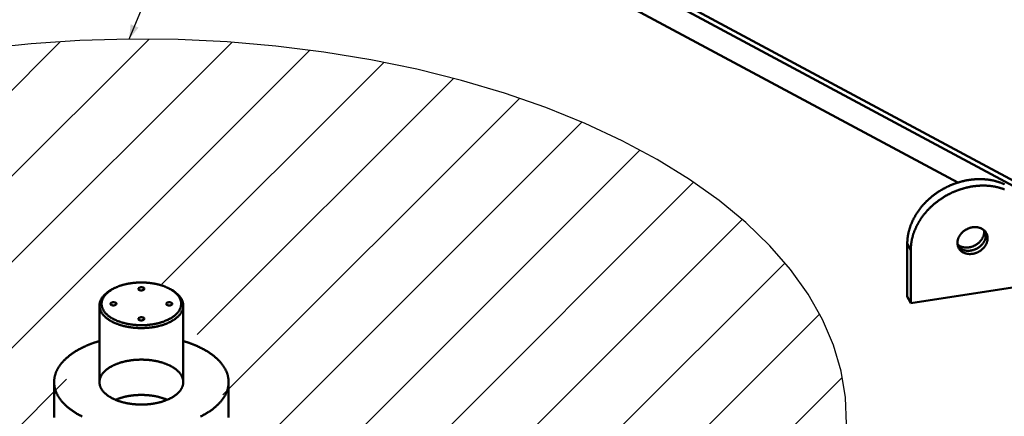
# Model space of a CAD drawing. Header units: millimetres. Extents: x 0 to 841, y 0 to 594.
# Tile 4 of 6: x 310 to 516, y 312 to 395. Entities that reach past the tile are written whole.
import ezdxf

# ---------------------------------------------------------------- set-up
doc = ezdxf.new("R2010")
doc.units = ezdxf.units.MM
for name, color, linetype, lineweight in [('ACH', 7, 'CONTINUOUS', 13), ('COTA', 7, 'CONTINUOUS', 25), ('FINA', 7, 'CONTINUOUS', 25), ('VIS', 7, 'CONTINUOUS', 50)]:
    doc.layers.add(name, color=color, linetype=linetype, lineweight=lineweight)

msp = doc.modelspace()

# ---------------------------------------------------------------- hatches: boundary and pattern name
at = {"layer": 'ACH'}
h = msp.add_hatch(dxfattribs=at)
h.set_pattern_fill('ANSI31', scale=4)
h.paths.add_polyline_path([(439.66, 255.97), (446.67, 260.01), (453.14, 264.3), (459.04, 268.82), (464.33, 273.55), (469, 278.47), (473.02, 283.55), (476.36, 288.77), (479.02, 294.1), (480.99, 299.52), (482.24, 305), (482.78, 310.51), (482.6, 316.03), (481.7, 321.53), (480.09, 326.98), (477.78, 332.36), (474.77, 337.64), (471.09, 342.79), (466.74, 347.79), (461.76, 352.62), (456.16, 357.25), (449.97, 361.66), (443.23, 365.83), (435.96, 369.73), (428.2, 373.35), (419.99, 376.67), (411.36, 379.68), (402.37, 382.35), (393.05, 384.69), (383.46, 386.67), (373.62, 388.28), (363.61, 389.52), (353.45, 390.38), (343.21, 390.87), (332.93, 390.96), (322.66, 390.67), (312.46, 390), (302.36, 388.95), (292.43, 387.52), (282.71, 385.72), (273.25, 383.56), (264.09, 381.06), (255.28, 378.22), (246.85, 375.05), (238.86, 371.58), (231.34, 367.81), (224.33, 363.77), (217.86, 359.48), (211.96, 354.96), (206.67, 350.23), (202, 345.31), (197.98, 340.23), (194.64, 335.01), (191.98, 329.68), (190.01, 324.26), (188.76, 318.78), (188.22, 313.27), (188.4, 307.75), (189.3, 302.25), (190.91, 296.8), (193.22, 291.42), (196.23, 286.14), (199.91, 280.99), (204.26, 275.99), (209.24, 271.16), (214.84, 266.53), (221.03, 262.12), (227.77, 257.95), (235.04, 254.05), (242.8, 250.43), (251.01, 247.11), (259.64, 244.1), (268.63, 241.43), (277.95, 239.09), (287.54, 237.11), (297.38, 235.5), (307.39, 234.26), (317.55, 233.4), (327.79, 232.91), (338.07, 232.82), (348.34, 233.11), (358.54, 233.78), (368.64, 234.83), (378.57, 236.26), (388.29, 238.06), (397.75, 240.22), (406.91, 242.72), (415.72, 245.56), (424.15, 248.73), (432.14, 252.2)])
h.paths.add_polyline_path([(335.82, 301.95), (334.53, 301.96), (333.24, 302.02), (331.97, 302.13), (330.71, 302.28), (329.47, 302.49), (328.26, 302.74), (327.09, 303.03), (325.96, 303.37), (324.88, 303.74), (323.84, 304.16), (322.87, 304.62), (321.95, 305.11), (321.11, 305.63), (320.33, 306.19), (319.62, 306.77), (319, 307.38), (318.45, 308), (317.99, 308.65), (317.61, 309.32), (317.32, 309.99), (317.12, 310.68), (317, 311.37), (316.98, 312.06), (317.05, 312.76), (317.21, 313.45), (317.45, 314.13), (327.05, 336.86), (327.33, 337.33), (327.7, 337.77), (328.16, 338.2), (328.7, 338.6), (329.31, 338.96), (329.99, 339.29), (330.73, 339.58), (331.53, 339.83), (332.36, 340.03), (333.24, 340.18), (334.13, 340.28), (335.04, 340.33), (335.96, 340.33), (336.87, 340.28), (337.76, 340.18), (338.64, 340.03), (339.47, 339.83), (340.27, 339.58), (341.01, 339.29), (341.69, 338.96), (342.3, 338.6), (342.84, 338.2), (343.3, 337.77), (343.67, 337.33), (343.95, 336.86), (353.68, 313.79), (353.88, 313.1), (354, 312.41), (354.02, 311.72), (353.95, 311.02), (353.79, 310.33), (353.55, 309.65), (353.21, 308.98), (352.79, 308.33), (352.29, 307.69), (351.7, 307.07), (351.03, 306.47), (350.29, 305.91), (349.48, 305.37), (348.6, 304.86), (347.65, 304.39), (346.65, 303.95), (345.59, 303.55), (344.48, 303.19), (343.33, 302.88), (342.14, 302.61), (340.92, 302.38), (339.67, 302.2), (338.4, 302.07), (337.11, 301.98)], flags=16)

# ---------------------------------------------------------------- linework, layer by layer
at = {"layer": 'COTA'}
msp.add_line((332.93, 390.96), (364.93, 467.17), dxfattribs=at)
msp.add_solid([(332.93, 390.96), (334.92, 393.38), (333.26, 394.08)], dxfattribs=at)
at = {"layer": 'FINA'}
msp.add_lwpolyline([(482.78, 310.51), (482.6, 316.03), (481.7, 321.53), (480.09, 326.98), (477.78, 332.36), (474.77, 337.64), (471.09, 342.79), (466.74, 347.79), (461.76, 352.62), (456.16, 357.25), (449.97, 361.66), (443.23, 365.83), (435.96, 369.73), (428.2, 373.35), (419.99, 376.67), (411.36, 379.68), (402.37, 382.35), (393.05, 384.69), (383.46, 386.67), (373.62, 388.28), (363.61, 389.52), (353.45, 390.38), (343.21, 390.87), (332.93, 390.96), (322.66, 390.67), (312.46, 390), (302.36, 388.95)], dxfattribs=at)
at = {"layer": 'VIS'}
for points in [[(335.5, 459.17), (599.5, 317.43)], [(334.47, 458.61), (598.47, 316.87)], [(389.94, 423.29), (506.01, 360.98)], [(515.81, 360.61), (515.71, 360.66), (515.6, 360.71), (515.49, 360.76), (515.37, 360.81), (515.26, 360.85), (515.15, 360.9), (515.04, 360.94), (514.93, 360.98), (514.81, 361.02), (514.7, 361.06), (514.58, 361.1), (514.47, 361.13), (514.36, 361.17), (514.24, 361.2), (514.12, 361.24), (514.01, 361.27), (513.89, 361.3), (513.78, 361.33), (513.66, 361.36), (513.54, 361.39), (513.42, 361.41), (513.31, 361.44), (513.19, 361.46), (513.07, 361.48), (512.95, 361.51), (512.83, 361.53), (512.72, 361.55), (512.6, 361.56), (512.48, 361.58), (512.36, 361.6), (512.24, 361.61), (512.12, 361.63), (512, 361.64), (511.88, 361.65), (511.76, 361.66), (511.64, 361.67), (511.52, 361.68), (511.4, 361.69), (511.28, 361.69), (511.16, 361.7), (511.04, 361.7), (510.92, 361.71), (510.8, 361.71), (510.68, 361.71), (510.56, 361.71), (510.44, 361.71), (510.32, 361.71), (510.2, 361.7), (510.08, 361.7), (509.96, 361.69), (509.84, 361.69), (509.72, 361.68), (509.6, 361.67), (509.48, 361.66), (509.36, 361.65), (509.24, 361.64), (509.12, 361.63), (509, 361.62), (508.88, 361.6), (508.76, 361.59), (508.64, 361.57), (508.52, 361.56), (508.41, 361.54), (508.29, 361.52), (508.17, 361.5), (508.05, 361.48), (507.93, 361.46), (507.81, 361.44), (507.7, 361.41), (507.58, 361.39), (507.46, 361.37), (507.34, 361.34), (507.23, 361.31), (507.11, 361.28), (506.99, 361.26), (506.88, 361.23), (506.76, 361.2), (506.64, 361.16), (506.53, 361.13), (506.41, 361.1), (506.3, 361.07), (506.18, 361.03), (506.07, 361), (505.95, 360.96), (505.84, 360.92), (505.72, 360.88), (505.61, 360.84), (505.5, 360.8), (505.38, 360.76), (505.27, 360.72), (505.16, 360.68), (505.05, 360.64), (504.93, 360.59), (504.82, 360.55), (504.71, 360.5), (504.6, 360.46), (504.49, 360.41), (504.38, 360.36), (504.27, 360.31), (504.16, 360.26), (504.05, 360.21), (503.94, 360.16), (503.83, 360.11), (503.73, 360.06), (503.62, 360), (503.51, 359.95), (503.4, 359.89), (503.3, 359.84), (503.19, 359.78), (503.09, 359.72), (502.98, 359.66), (502.88, 359.61), (502.77, 359.55), (502.67, 359.49), (502.56, 359.42), (502.46, 359.36), (502.36, 359.3), (502.26, 359.24), (502.16, 359.17), (502.05, 359.11), (501.95, 359.04), (501.85, 358.97), (501.75, 358.91), (501.65, 358.84), (501.56, 358.77), (501.46, 358.7), (501.36, 358.63), (501.26, 358.56), (501.17, 358.49), (501.07, 358.42), (500.97, 358.34), (500.88, 358.27), (500.79, 358.2), (500.69, 358.12), (500.6, 358.04), (500.51, 357.97), (500.41, 357.89), (500.32, 357.81), (500.23, 357.73), (500.14, 357.66), (500.05, 357.58), (499.96, 357.49), (499.87, 357.41), (499.78, 357.33), (499.7, 357.25), (499.61, 357.17), (499.52, 357.08), (499.44, 357), (499.35, 356.91), (499.27, 356.83), (499.19, 356.74), (499.1, 356.65), (499.02, 356.56), (498.94, 356.48), (498.86, 356.39), (498.78, 356.3), (498.7, 356.21), (498.62, 356.12), (498.55, 356.02), (498.47, 355.93), (498.39, 355.84), (498.32, 355.74), (498.24, 355.65), (498.17, 355.56), (498.09, 355.46), (498.02, 355.36), (497.95, 355.27), (497.88, 355.17), (497.81, 355.07), (497.74, 354.97), (497.67, 354.88), (497.61, 354.78), (497.54, 354.68), (497.47, 354.58), (497.41, 354.47), (497.34, 354.37), (497.28, 354.27), (497.22, 354.17), (497.16, 354.06), (497.1, 353.96), (497.04, 353.85), (496.98, 353.75), (496.92, 353.64), (496.87, 353.54), (496.81, 353.43), (496.76, 353.32), (496.7, 353.22), (496.65, 353.11), (496.6, 353), (496.55, 352.89), (496.5, 352.78), (496.45, 352.67), (496.4, 352.56), (496.36, 352.45), (496.31, 352.34), (496.27, 352.23), (496.22, 352.12), (496.18, 352), (496.14, 351.89), (496.1, 351.78), (496.06, 351.66), (496.02, 351.55), (495.99, 351.43), (495.95, 351.32), (495.92, 351.2), (495.89, 351.09), (495.85, 350.97), (495.82, 350.85), (495.79, 350.74), (495.77, 350.62), (495.74, 350.5), (495.72, 350.39), (495.69, 350.27), (495.67, 350.15), (495.65, 350.03), (495.63, 349.91), (495.61, 349.8), (495.59, 349.68), (495.57, 349.56), (495.56, 349.44), (495.55, 349.32), (495.53, 349.2), (495.52, 349.08), (495.51, 348.96), (495.51, 348.84), (495.5, 348.72), (495.49, 348.6), (495.49, 348.48), (495.49, 348.36), (495.49, 348.24)], [(515.76, 359.58), (515.65, 359.62), (515.53, 359.66), (515.42, 359.7), (515.31, 359.74), (515.19, 359.78), (515.08, 359.81), (514.96, 359.85), (514.85, 359.88), (514.73, 359.91), (514.61, 359.94), (514.5, 359.97), (514.38, 360), (514.26, 360.03), (514.15, 360.06), (514.03, 360.08), (513.91, 360.11), (513.79, 360.13), (513.67, 360.15), (513.56, 360.17), (513.44, 360.19), (513.32, 360.21), (513.2, 360.23), (513.08, 360.24), (512.96, 360.26), (512.84, 360.27), (512.72, 360.28), (512.6, 360.29), (512.48, 360.31), (512.36, 360.32), (512.24, 360.32), (512.12, 360.33), (512, 360.34), (511.88, 360.34), (511.76, 360.35), (511.64, 360.35), (511.52, 360.35), (511.4, 360.35), (511.28, 360.35), (511.16, 360.35), (511.04, 360.35), (510.92, 360.35), (510.8, 360.34), (510.68, 360.34), (510.56, 360.33), (510.44, 360.33), (510.32, 360.32), (510.2, 360.31), (510.08, 360.3), (509.96, 360.29), (509.84, 360.28), (509.72, 360.26), (509.6, 360.25), (509.48, 360.23), (509.36, 360.22), (509.25, 360.2), (509.13, 360.18), (509.01, 360.17), (508.89, 360.15), (508.77, 360.13), (508.65, 360.1), (508.53, 360.08), (508.42, 360.06), (508.3, 360.03), (508.18, 360.01), (508.06, 359.98), (507.95, 359.96), (507.83, 359.93), (507.71, 359.9), (507.6, 359.87), (507.48, 359.84), (507.36, 359.81), (507.25, 359.78), (507.13, 359.74), (507.02, 359.71), (506.9, 359.68), (506.79, 359.64), (506.67, 359.6), (506.56, 359.57), (506.44, 359.53), (506.33, 359.49), (506.22, 359.45), (506.1, 359.41), (505.99, 359.37), (505.88, 359.33), (505.77, 359.28), (505.65, 359.24), (505.54, 359.19), (505.43, 359.15), (505.32, 359.1), (505.21, 359.05), (505.1, 359.01), (504.99, 358.96), (504.88, 358.91), (504.77, 358.86), (504.66, 358.81), (504.55, 358.75), (504.45, 358.7), (504.34, 358.65), (504.23, 358.59), (504.13, 358.54), (504.02, 358.48), (503.91, 358.43), (503.81, 358.37), (503.7, 358.31), (503.6, 358.25), (503.49, 358.19), (503.39, 358.13), (503.29, 358.07), (503.18, 358.01), (503.08, 357.94), (502.98, 357.88), (502.88, 357.82), (502.78, 357.75), (502.67, 357.69), (502.57, 357.62), (502.48, 357.55), (502.38, 357.48), (502.28, 357.42), (502.18, 357.35), (502.08, 357.28), (501.98, 357.2), (501.89, 357.13), (501.79, 357.06), (501.7, 356.99), (501.6, 356.91), (501.51, 356.84), (501.41, 356.77), (501.32, 356.69), (501.23, 356.61), (501.13, 356.54), (501.04, 356.46), (500.95, 356.38), (500.86, 356.3), (500.77, 356.22), (500.68, 356.14), (500.59, 356.06), (500.51, 355.98), (500.42, 355.89), (500.33, 355.81), (500.25, 355.73), (500.16, 355.64), (500.08, 355.56), (499.99, 355.47), (499.91, 355.38), (499.83, 355.3), (499.74, 355.21), (499.66, 355.12), (499.58, 355.03), (499.5, 354.94), (499.42, 354.85), (499.34, 354.76), (499.27, 354.67), (499.19, 354.58), (499.11, 354.48), (499.04, 354.39), (498.96, 354.3), (498.89, 354.2), (498.82, 354.11), (498.74, 354.01), (498.67, 353.91), (498.6, 353.82), (498.53, 353.72), (498.46, 353.62), (498.39, 353.52), (498.33, 353.42), (498.26, 353.32), (498.19, 353.22), (498.13, 353.12), (498.07, 353.02), (498, 352.91), (497.94, 352.81), (497.88, 352.71), (497.82, 352.6), (497.76, 352.5), (497.7, 352.39), (497.64, 352.29), (497.59, 352.18), (497.53, 352.08), (497.48, 351.97), (497.42, 351.86), (497.37, 351.75), (497.32, 351.65), (497.27, 351.54), (497.22, 351.43), (497.17, 351.32), (497.12, 351.21), (497.08, 351.1), (497.03, 350.98), (496.99, 350.87), (496.94, 350.76), (496.9, 350.65), (496.86, 350.53), (496.82, 350.42), (496.78, 350.31), (496.74, 350.19), (496.71, 350.08), (496.67, 349.96), (496.64, 349.85), (496.61, 349.73), (496.58, 349.62), (496.55, 349.5), (496.52, 349.38), (496.49, 349.27), (496.46, 349.15), (496.44, 349.03), (496.41, 348.91), (496.39, 348.8), (496.37, 348.68), (496.35, 348.56), (496.33, 348.44), (496.31, 348.32), (496.3, 348.2), (496.28, 348.08), (496.27, 347.96), (496.26, 347.84), (496.24, 347.72), (496.24, 347.6), (496.23, 347.48), (496.22, 347.36), (496.22, 347.24), (496.21, 347.12), (496.21, 347), (496.21, 346.88)], [(506.21, 347.32), (506.16, 347.43), (506.11, 347.54), (506.07, 347.65), (506.04, 347.77), (506.01, 347.88), (505.99, 348), (505.97, 348.12), (505.96, 348.24), (505.96, 348.36), (505.96, 348.48), (505.97, 348.6), (505.98, 348.72), (506, 348.84), (506.02, 348.95), (506.05, 349.07), (506.09, 349.19), (506.12, 349.3), (506.17, 349.41), (506.22, 349.52), (506.27, 349.63), (506.32, 349.73), (506.38, 349.84), (506.45, 349.94), (506.52, 350.04), (506.59, 350.14), (506.66, 350.23), (506.74, 350.32), (506.82, 350.41), (506.9, 350.5), (506.99, 350.58), (507.07, 350.66), (507.16, 350.74), (507.26, 350.82), (507.35, 350.89), (507.45, 350.96), (507.55, 351.03), (507.65, 351.09), (507.76, 351.15), (507.86, 351.21), (507.97, 351.27), (508.08, 351.32), (508.19, 351.37), (508.3, 351.41), (508.41, 351.45), (508.52, 351.49), (508.64, 351.53), (508.75, 351.56), (508.87, 351.59), (508.99, 351.61), (509.11, 351.63), (509.22, 351.65), (509.34, 351.66), (509.46, 351.67), (509.58, 351.67), (509.7, 351.67), (509.82, 351.67), (509.94, 351.66), (510.06, 351.65), (510.18, 351.63), (510.3, 351.61), (510.42, 351.58), (510.53, 351.55), (510.65, 351.52), (510.76, 351.48), (510.87, 351.43), (510.98, 351.38), (511.09, 351.32), (511.19, 351.26), (511.29, 351.2), (511.39, 351.13), (511.48, 351.05), (511.57, 350.97), (511.66, 350.89), (511.74, 350.8), (511.81, 350.71), (511.88, 350.61), (511.95, 350.51), (512.01, 350.4)], [(505.98, 348.06), (506.07, 347.99), (506.16, 347.91), (506.26, 347.85), (506.37, 347.78), (506.47, 347.72), (506.58, 347.67), (506.69, 347.62), (506.8, 347.58), (506.92, 347.54), (507.03, 347.51), (507.15, 347.48), (507.27, 347.46), (507.39, 347.44), (507.51, 347.42), (507.63, 347.41), (507.75, 347.41), (507.87, 347.41), (507.99, 347.41), (508.11, 347.42), (508.23, 347.43), (508.35, 347.44), (508.47, 347.46), (508.59, 347.49), (508.71, 347.51), (508.82, 347.54), (508.94, 347.58), (509.05, 347.61), (509.17, 347.65), (509.28, 347.7), (509.39, 347.75), (509.5, 347.8), (509.61, 347.85), (509.71, 347.91), (509.82, 347.97), (509.92, 348.03), (510.02, 348.1), (510.12, 348.17), (510.22, 348.24), (510.31, 348.32), (510.4, 348.39), (510.49, 348.47), (510.58, 348.56), (510.66, 348.65), (510.74, 348.73), (510.82, 348.83), (510.9, 348.92), (510.97, 349.02), (511.04, 349.12), (511.1, 349.22), (511.16, 349.32), (511.22, 349.43), (511.27, 349.54), (511.32, 349.65), (511.37, 349.76), (511.41, 349.87), (511.44, 349.99), (511.47, 350.1), (511.5, 350.22), (511.52, 350.34), (511.53, 350.46), (511.54, 350.58), (511.54, 350.7)], [(506.06, 347.68), (506.14, 347.58), (506.22, 347.49), (506.31, 347.41), (506.4, 347.33), (506.5, 347.26), (506.6, 347.19), (506.7, 347.12), (506.8, 347.06), (506.91, 347.01), (507.02, 346.96), (507.14, 346.91), (507.25, 346.87), (507.37, 346.84), (507.48, 346.81), (507.6, 346.78), (507.72, 346.76), (507.84, 346.75), (507.96, 346.74), (508.08, 346.73), (508.21, 346.73), (508.33, 346.73), (508.45, 346.74), (508.57, 346.75), (508.69, 346.76), (508.81, 346.78), (508.93, 346.8), (509.05, 346.83), (509.16, 346.86), (509.28, 346.89), (509.4, 346.93), (509.51, 346.97), (509.62, 347.01), (509.73, 347.06), (509.84, 347.11), (509.95, 347.16), (510.06, 347.22), (510.16, 347.28), (510.27, 347.35), (510.37, 347.41), (510.47, 347.48), (510.57, 347.55), (510.66, 347.63), (510.75, 347.71), (510.84, 347.79), (510.93, 347.87), (511.01, 347.96), (511.1, 348.05), (511.18, 348.14), (511.25, 348.24), (511.32, 348.33), (511.39, 348.43), (511.46, 348.53), (511.52, 348.64), (511.58, 348.75), (511.63, 348.85), (511.68, 348.96), (511.73, 349.08), (511.77, 349.19), (511.8, 349.31), (511.83, 349.42), (511.86, 349.54), (511.88, 349.66), (511.89, 349.78), (511.9, 349.9), (511.91, 350.02)], [(511.54, 350.7), (511.54, 350.75), (511.54, 350.81), (511.54, 350.86), (511.54, 350.91), (511.53, 350.96), (511.52, 351.02)], [(511.91, 350.02), (511.9, 350.14), (511.89, 350.26), (511.88, 350.38), (511.86, 350.5), (511.83, 350.61), (511.8, 350.73)], [(512.01, 350.4), (512.06, 350.29), (512.11, 350.18), (512.15, 350.07), (512.19, 349.95), (512.22, 349.83), (512.24, 349.71), (512.25, 349.59), (512.26, 349.47), (512.27, 349.35)], [(496.21, 346.88), (495.49, 348.24)], [(495.49, 348.24), (495.49, 337.17)], [(512.27, 349.35), (512.26, 349.22), (512.25, 349.1), (512.24, 348.98), (512.22, 348.86), (512.19, 348.74), (512.16, 348.63), (512.13, 348.51), (512.09, 348.4), (512.04, 348.28), (511.99, 348.17), (511.94, 348.06), (511.88, 347.96), (511.82, 347.85), (511.75, 347.75), (511.68, 347.65), (511.61, 347.55), (511.53, 347.46), (511.45, 347.37), (511.37, 347.28), (511.29, 347.19), (511.2, 347.11), (511.11, 347.03), (511.02, 346.95), (510.92, 346.87), (510.82, 346.8), (510.72, 346.73), (510.62, 346.66), (510.52, 346.6), (510.41, 346.54), (510.3, 346.48), (510.2, 346.43), (510.08, 346.38), (509.97, 346.33), (509.86, 346.29), (509.74, 346.25), (509.63, 346.21), (509.51, 346.18), (509.39, 346.15), (509.28, 346.12), (509.16, 346.1), (509.04, 346.08), (508.92, 346.07), (508.79, 346.06), (508.67, 346.05), (508.55, 346.05), (508.43, 346.05), (508.31, 346.06), (508.19, 346.07), (508.07, 346.09), (507.95, 346.11), (507.83, 346.14), (507.71, 346.17), (507.6, 346.2), (507.48, 346.24), (507.37, 346.29), (507.26, 346.34), (507.15, 346.39), (507.04, 346.45), (506.94, 346.52), (506.84, 346.59), (506.75, 346.67), (506.66, 346.75), (506.57, 346.83), (506.49, 346.92), (506.41, 347.01), (506.34, 347.11), (506.27, 347.22), (506.21, 347.32)], [(496.21, 346.88), (496.21, 335.81)], [(341.91, 338.48), (341.81, 338.54), (341.71, 338.61), (341.6, 338.67), (341.5, 338.73), (341.39, 338.78), (341.29, 338.84), (341.18, 338.9), (341.07, 338.95), (340.96, 339), (340.85, 339.05), (340.74, 339.1), (340.63, 339.15), (340.52, 339.19), (340.41, 339.24), (340.29, 339.28), (340.18, 339.32), (340.07, 339.37), (339.95, 339.41), (339.84, 339.44), (339.72, 339.48), (339.61, 339.52), (339.49, 339.55), (339.38, 339.58), (339.26, 339.62), (339.14, 339.65), (339.03, 339.68), (338.91, 339.71), (338.79, 339.73), (338.67, 339.76), (338.56, 339.79), (338.44, 339.81), (338.32, 339.83), (338.2, 339.86), (338.08, 339.88), (337.96, 339.9), (337.84, 339.92), (337.73, 339.94), (337.61, 339.95), (337.49, 339.97), (337.37, 339.99), (337.25, 340), (337.13, 340.01), (337.01, 340.03), (336.89, 340.04), (336.77, 340.05), (336.65, 340.06), (336.53, 340.07), (336.4, 340.07), (336.28, 340.08), (336.16, 340.09), (336.04, 340.09), (335.92, 340.09), (335.8, 340.1), (335.68, 340.1), (335.56, 340.1), (335.44, 340.1), (335.32, 340.1), (335.2, 340.1), (335.08, 340.09), (334.96, 340.09), (334.84, 340.09), (334.72, 340.08), (334.6, 340.07), (334.47, 340.07), (334.35, 340.06), (334.23, 340.05), (334.11, 340.04), (333.99, 340.03), (333.87, 340.01), (333.75, 340), (333.63, 339.99), (333.51, 339.97), (333.39, 339.95), (333.27, 339.94), (333.16, 339.92), (333.04, 339.9), (332.92, 339.88), (332.8, 339.86), (332.68, 339.83), (332.56, 339.81), (332.44, 339.79), (332.33, 339.76), (332.21, 339.73), (332.09, 339.71), (331.97, 339.68), (331.86, 339.65), (331.74, 339.62), (331.62, 339.58), (331.51, 339.55), (331.39, 339.52), (331.28, 339.48), (331.16, 339.44), (331.05, 339.41), (330.93, 339.37), (330.82, 339.32), (330.71, 339.28), (330.59, 339.24), (330.48, 339.19), (330.37, 339.15), (330.26, 339.1), (330.15, 339.05), (330.04, 339), (329.93, 338.95), (329.82, 338.9), (329.71, 338.84), (329.61, 338.78), (329.5, 338.73), (329.4, 338.67), (329.29, 338.61), (329.19, 338.54), (329.09, 338.48)], [(496.21, 335.81), (522.01, 339.77)], [(328.75, 338.26), (328.65, 338.19), (328.55, 338.12), (328.45, 338.05), (328.35, 337.98), (328.26, 337.9), (328.16, 337.83), (328.07, 337.75), (327.98, 337.67), (327.89, 337.59), (327.81, 337.5), (327.72, 337.42), (327.64, 337.33), (327.56, 337.24), (327.48, 337.15), (327.41, 337.05), (327.33, 336.95), (327.26, 336.86), (327.2, 336.75), (327.14, 336.65), (327.08, 336.54), (327.02, 336.44), (326.97, 336.33), (326.93, 336.21), (326.89, 336.1), (326.85, 335.98), (326.82, 335.87), (326.8, 335.75), (326.78, 335.63), (326.76, 335.51), (326.75, 335.39), (326.75, 335.27)], [(329.09, 338.48), (328.99, 338.41), (328.89, 338.34), (328.79, 338.27), (328.69, 338.2), (328.6, 338.12), (328.51, 338.05), (328.41, 337.97), (328.32, 337.89), (328.24, 337.81), (328.15, 337.72), (328.07, 337.63), (327.99, 337.55), (327.91, 337.45), (327.83, 337.36), (327.76, 337.26), (327.69, 337.16), (327.62, 337.06), (327.56, 336.96), (327.5, 336.85), (327.45, 336.75), (327.4, 336.64), (327.35, 336.53), (327.31, 336.41), (327.28, 336.3), (327.25, 336.18), (327.22, 336.06), (327.21, 335.94), (327.19, 335.82), (327.19, 335.7), (327.19, 335.58), (327.19, 335.46), (327.21, 335.34), (327.22, 335.22), (327.25, 335.1), (327.28, 334.99), (327.31, 334.87), (327.35, 334.76), (327.4, 334.64), (327.44, 334.53), (327.5, 334.43), (327.56, 334.32), (327.62, 334.22), (327.68, 334.12), (327.75, 334.02), (327.83, 333.92), (327.9, 333.83), (327.98, 333.73), (328.06, 333.64), (328.14, 333.56), (328.23, 333.47), (328.32, 333.39), (328.41, 333.31), (328.5, 333.23), (328.59, 333.15), (328.69, 333.08), (328.78, 333.01), (328.88, 332.94), (328.98, 332.87), (329.08, 332.8), (329.18, 332.74), (329.29, 332.67), (329.39, 332.61), (329.49, 332.55), (329.6, 332.49), (329.71, 332.44), (329.81, 332.38), (329.92, 332.33), (330.03, 332.28), (330.14, 332.23), (330.25, 332.18), (330.36, 332.13), (330.47, 332.08), (330.58, 332.04), (330.7, 331.99), (330.81, 331.95), (330.92, 331.91), (331.04, 331.87), (331.15, 331.83), (331.27, 331.8), (331.38, 331.76), (331.5, 331.72), (331.61, 331.69), (331.73, 331.66), (331.85, 331.63), (331.96, 331.6), (332.08, 331.57), (332.2, 331.54), (332.31, 331.51), (332.43, 331.49), (332.55, 331.46), (332.67, 331.44), (332.79, 331.42), (332.91, 331.4), (333.03, 331.38), (333.14, 331.36), (333.26, 331.34), (333.38, 331.32), (333.5, 331.3), (333.62, 331.29), (333.74, 331.27), (333.86, 331.26), (333.98, 331.25), (334.1, 331.24), (334.22, 331.23), (334.34, 331.22), (334.46, 331.21), (334.58, 331.2), (334.7, 331.19), (334.82, 331.19), (334.94, 331.18), (335.06, 331.18), (335.19, 331.18), (335.31, 331.17), (335.43, 331.17), (335.55, 331.17), (335.67, 331.17), (335.79, 331.18), (335.91, 331.18), (336.03, 331.18), (336.15, 331.19), (336.27, 331.19), (336.39, 331.2), (336.51, 331.21), (336.63, 331.21), (336.75, 331.22), (336.87, 331.23), (336.99, 331.25), (337.11, 331.26), (337.23, 331.27), (337.35, 331.29), (337.47, 331.3), (337.59, 331.32), (337.71, 331.33), (337.83, 331.35), (337.95, 331.37), (338.07, 331.39), (338.19, 331.41), (338.31, 331.44), (338.42, 331.46), (338.54, 331.48), (338.66, 331.51), (338.78, 331.54), (338.9, 331.56), (339.01, 331.59), (339.13, 331.62), (339.25, 331.65), (339.36, 331.68), (339.48, 331.72), (339.59, 331.75), (339.71, 331.79), (339.82, 331.82), (339.94, 331.86), (340.05, 331.9), (340.17, 331.94), (340.28, 331.98), (340.39, 332.03), (340.5, 332.07), (340.62, 332.12), (340.73, 332.17), (340.84, 332.21), (340.95, 332.26), (341.06, 332.32), (341.16, 332.37), (341.27, 332.42), (341.38, 332.48)], [(329.09, 338.48), (328.75, 338.26)], [(328.92, 338.37), (328.9, 338.35), (328.87, 338.33), (328.84, 338.31), (328.81, 338.29), (328.78, 338.28), (328.75, 338.26)], [(334.88, 338.77), (334.92, 338.89), (335.01, 338.97), (335.13, 339.03), (335.25, 339.07), (335.37, 339.09), (335.5, 339.1), (335.63, 339.09), (335.75, 339.07), (335.87, 339.03), (335.99, 338.97), (336.08, 338.89), (336.12, 338.77)], [(335.94, 338.53), (335.83, 338.49), (335.71, 338.46), (335.59, 338.44), (335.47, 338.44), (335.34, 338.45), (335.23, 338.47), (335.11, 338.51), (335, 338.57), (334.92, 338.65), (334.88, 338.77)], [(336.12, 338.77), (336.11, 338.72), (336.09, 338.67), (336.06, 338.63), (336.02, 338.59), (335.98, 338.56), (335.94, 338.53)], [(341.38, 332.48), (341.48, 332.54), (341.59, 332.6), (341.69, 332.66), (341.8, 332.72), (341.9, 332.79), (342, 332.85), (342.1, 332.92), (342.2, 332.99), (342.3, 333.07), (342.39, 333.14), (342.49, 333.22), (342.58, 333.3), (342.67, 333.38), (342.76, 333.46), (342.84, 333.54), (342.93, 333.63), (343.01, 333.72), (343.09, 333.81), (343.16, 333.91), (343.24, 334), (343.31, 334.1), (343.37, 334.2), (343.43, 334.31), (343.49, 334.41), (343.55, 334.52), (343.6, 334.63), (343.64, 334.74), (343.68, 334.86), (343.72, 334.97), (343.75, 335.09), (343.77, 335.21), (343.79, 335.33), (343.81, 335.45), (343.81, 335.57), (343.81, 335.69), (343.81, 335.81), (343.79, 335.93), (343.78, 336.05), (343.75, 336.17), (343.72, 336.29), (343.69, 336.4), (343.65, 336.52), (343.6, 336.63), (343.56, 336.74), (343.5, 336.85), (343.44, 336.95), (343.38, 337.06), (343.31, 337.16), (343.24, 337.26), (343.17, 337.36), (343.1, 337.45), (343.02, 337.54), (342.94, 337.63), (342.85, 337.72), (342.77, 337.8), (342.68, 337.89), (342.59, 337.97), (342.5, 338.05), (342.4, 338.12), (342.31, 338.2), (342.21, 338.27), (342.11, 338.34), (342.01, 338.41), (341.91, 338.48)], [(341.91, 338.48), (342.25, 338.26)], [(342.25, 338.26), (342.22, 338.28), (342.19, 338.29), (342.16, 338.31), (342.13, 338.33), (342.1, 338.35), (342.08, 338.37)], [(344.25, 335.27), (344.25, 335.39), (344.24, 335.51), (344.22, 335.63), (344.2, 335.75), (344.18, 335.87), (344.15, 335.98), (344.11, 336.1), (344.07, 336.21), (344.03, 336.33), (343.98, 336.44), (343.92, 336.54), (343.86, 336.65), (343.8, 336.75), (343.74, 336.86), (343.67, 336.95), (343.59, 337.05), (343.52, 337.15), (343.44, 337.24), (343.36, 337.33), (343.28, 337.42), (343.19, 337.5), (343.11, 337.59), (343.02, 337.67), (342.93, 337.75), (342.84, 337.83), (342.74, 337.9), (342.65, 337.98), (342.55, 338.05), (342.45, 338.12), (342.35, 338.19), (342.25, 338.26)], [(326.75, 335.27), (326.75, 335.15), (326.76, 335.03), (326.78, 334.91), (326.8, 334.79), (326.82, 334.67), (326.85, 334.56), (326.89, 334.44), (326.93, 334.33), (326.97, 334.22), (327.02, 334.11), (327.07, 334), (327.13, 333.89), (327.19, 333.79), (327.26, 333.69), (327.33, 333.59), (327.4, 333.49), (327.47, 333.4), (327.55, 333.3), (327.63, 333.21), (327.71, 333.13), (327.8, 333.04), (327.88, 332.96), (327.97, 332.87), (328.06, 332.79), (328.15, 332.72), (328.24, 332.64), (328.34, 332.57), (328.44, 332.49), (328.53, 332.42), (328.63, 332.36), (328.73, 332.29), (328.83, 332.22), (328.94, 332.16), (329.04, 332.1), (329.14, 332.04), (329.25, 331.98), (329.35, 331.92), (329.46, 331.87), (329.57, 331.81), (329.68, 331.76), (329.79, 331.71), (329.89, 331.66), (330, 331.61), (330.12, 331.56), (330.23, 331.52), (330.34, 331.47), (330.45, 331.43), (330.56, 331.39), (330.68, 331.35), (330.79, 331.31), (330.9, 331.27), (331.02, 331.23), (331.13, 331.2), (331.25, 331.16), (331.36, 331.13), (331.48, 331.09), (331.6, 331.06), (331.71, 331.03), (331.83, 331), (331.95, 330.97), (332.06, 330.95), (332.18, 330.92), (332.3, 330.9), (332.42, 330.87), (332.53, 330.85), (332.65, 330.83), (332.77, 330.8), (332.89, 330.78), (333.01, 330.76), (333.13, 330.75), (333.25, 330.73), (333.36, 330.71), (333.48, 330.7), (333.6, 330.68), (333.72, 330.67), (333.84, 330.65), (333.96, 330.64), (334.08, 330.63), (334.2, 330.62), (334.32, 330.61), (334.44, 330.6), (334.56, 330.6), (334.68, 330.59), (334.8, 330.58), (334.92, 330.58), (335.04, 330.58), (335.16, 330.57), (335.28, 330.57), (335.4, 330.57), (335.52, 330.57), (335.64, 330.57), (335.76, 330.57), (335.88, 330.57), (336, 330.58), (336.12, 330.58), (336.25, 330.59), (336.37, 330.59), (336.49, 330.6), (336.61, 330.61), (336.73, 330.62), (336.85, 330.63), (336.97, 330.64), (337.08, 330.65), (337.2, 330.66), (337.32, 330.67), (337.44, 330.69), (337.56, 330.7), (337.68, 330.72), (337.8, 330.73), (337.92, 330.75), (338.04, 330.77), (338.16, 330.79), (338.28, 330.81), (338.39, 330.83), (338.51, 330.86), (338.63, 330.88), (338.75, 330.91), (338.87, 330.93), (338.98, 330.96), (339.1, 330.99), (339.22, 331.01), (339.33, 331.04), (339.45, 331.08), (339.57, 331.11), (339.68, 331.14), (339.8, 331.17), (339.91, 331.21), (340.03, 331.25), (340.14, 331.28), (340.25, 331.32), (340.37, 331.36), (340.48, 331.4), (340.59, 331.45), (340.71, 331.49), (340.82, 331.54), (340.93, 331.58), (341.04, 331.63), (341.15, 331.68), (341.26, 331.73), (341.37, 331.78), (341.47, 331.83), (341.58, 331.89), (341.69, 331.95)], [(326.75, 335.27), (326.75, 319.27)], [(329.05, 335.64), (329.09, 335.76), (329.18, 335.84), (329.29, 335.9), (329.41, 335.94), (329.54, 335.96), (329.67, 335.97), (329.79, 335.96), (329.92, 335.94), (330.04, 335.9), (330.15, 335.84), (330.25, 335.76), (330.29, 335.64)], [(330.1, 335.4), (329.99, 335.35), (329.87, 335.32), (329.75, 335.31), (329.63, 335.3), (329.51, 335.31), (329.39, 335.34), (329.28, 335.38), (329.17, 335.44), (329.08, 335.52), (329.05, 335.64)], [(330.29, 335.64), (330.28, 335.59), (330.26, 335.54), (330.23, 335.5), (330.19, 335.46), (330.15, 335.43), (330.1, 335.4)], [(340.71, 335.64), (340.75, 335.76), (340.85, 335.84), (340.96, 335.9), (341.08, 335.94), (341.21, 335.96), (341.33, 335.97), (341.46, 335.96), (341.59, 335.94), (341.71, 335.9), (341.82, 335.84), (341.91, 335.76), (341.95, 335.64)], [(341.77, 335.4), (341.66, 335.35), (341.54, 335.32), (341.42, 335.31), (341.3, 335.3), (341.18, 335.31), (341.06, 335.34), (340.94, 335.38), (340.84, 335.44), (340.75, 335.52), (340.71, 335.64)], [(341.69, 331.95), (341.79, 332), (341.9, 332.06), (342.01, 332.13), (342.11, 332.19), (342.21, 332.26), (342.32, 332.32), (342.42, 332.39), (342.52, 332.46), (342.62, 332.53), (342.71, 332.61), (342.81, 332.68), (342.9, 332.76), (343, 332.84), (343.09, 332.93), (343.17, 333.01), (343.26, 333.1), (343.34, 333.19), (343.43, 333.28), (343.51, 333.37), (343.58, 333.47), (343.65, 333.56), (343.73, 333.66), (343.79, 333.77), (343.86, 333.87), (343.91, 333.98), (343.97, 334.09), (344.02, 334.2), (344.07, 334.31), (344.11, 334.43), (344.15, 334.54), (344.18, 334.66), (344.2, 334.78), (344.22, 334.9), (344.24, 335.02), (344.25, 335.15), (344.25, 335.27)], [(341.95, 335.64), (341.95, 335.59), (341.93, 335.54), (341.9, 335.5), (341.86, 335.46), (341.82, 335.43), (341.77, 335.4)], [(344.25, 335.27), (344.25, 319.27)], [(496.21, 335.81), (495.49, 337.17)], [(334.88, 332.5), (334.92, 332.62), (335.01, 332.71), (335.13, 332.77), (335.25, 332.81), (335.37, 332.83), (335.5, 332.84), (335.63, 332.83), (335.75, 332.81), (335.87, 332.77), (335.99, 332.71), (336.08, 332.62), (336.12, 332.5)], [(335.94, 332.27), (335.83, 332.22), (335.71, 332.19), (335.59, 332.18), (335.47, 332.17), (335.34, 332.18), (335.23, 332.21), (335.11, 332.25), (335, 332.31), (334.92, 332.39), (334.88, 332.5)], [(336.12, 332.5), (336.11, 332.45), (336.09, 332.41), (336.06, 332.36), (336.02, 332.33), (335.98, 332.3), (335.94, 332.27)], [(326.75, 327.86), (326.63, 327.82), (326.52, 327.79), (326.4, 327.75), (326.29, 327.72), (326.17, 327.68), (326.06, 327.64), (325.94, 327.61), (325.83, 327.57), (325.71, 327.53), (325.6, 327.49), (325.49, 327.45), (325.37, 327.41), (325.26, 327.37), (325.14, 327.33), (325.03, 327.29), (324.92, 327.24), (324.81, 327.2), (324.69, 327.16), (324.58, 327.11), (324.47, 327.07), (324.36, 327.02), (324.25, 326.97), (324.14, 326.93), (324.02, 326.88), (323.91, 326.83), (323.8, 326.78), (323.69, 326.73), (323.58, 326.68), (323.47, 326.63), (323.37, 326.58), (323.26, 326.52), (323.15, 326.47), (323.04, 326.42), (322.93, 326.36), (322.83, 326.31), (322.72, 326.25), (322.61, 326.19), (322.51, 326.14), (322.4, 326.08), (322.29, 326.02), (322.19, 325.96), (322.08, 325.9), (321.98, 325.84), (321.88, 325.78), (321.77, 325.71), (321.67, 325.65), (321.57, 325.59), (321.47, 325.52), (321.37, 325.45), (321.27, 325.39), (321.17, 325.32), (321.07, 325.25), (320.97, 325.18), (320.87, 325.11), (320.77, 325.04), (320.67, 324.97), (320.58, 324.9), (320.48, 324.82), (320.39, 324.75), (320.29, 324.67), (320.2, 324.59), (320.11, 324.52), (320.02, 324.44), (319.93, 324.36), (319.84, 324.28), (319.75, 324.2), (319.66, 324.12), (319.57, 324.03), (319.48, 323.95), (319.4, 323.86), (319.31, 323.78), (319.23, 323.69), (319.15, 323.6), (319.07, 323.51), (318.99, 323.42), (318.91, 323.33), (318.83, 323.24), (318.76, 323.14), (318.68, 323.05), (318.61, 322.95), (318.53, 322.85), (318.46, 322.76), (318.4, 322.66), (318.33, 322.56), (318.26, 322.46), (318.2, 322.35), (318.13, 322.25), (318.07, 322.15), (318.01, 322.04), (317.96, 321.94), (317.9, 321.83), (317.85, 321.72), (317.8, 321.61), (317.75, 321.5), (317.7, 321.39), (317.66, 321.28), (317.61, 321.16), (317.57, 321.05), (317.53, 320.94), (317.5, 320.82), (317.47, 320.7), (317.44, 320.59), (317.41, 320.47), (317.38, 320.35), (317.36, 320.23), (317.34, 320.11), (317.32, 319.99), (317.3, 319.87), (317.29, 319.75), (317.28, 319.63), (317.28, 319.51), (317.27, 319.39), (317.27, 319.27)], [(353.73, 319.27), (353.73, 319.39), (353.72, 319.51), (353.72, 319.63), (353.71, 319.75), (353.7, 319.87), (353.68, 319.99), (353.66, 320.11), (353.64, 320.23), (353.62, 320.35), (353.59, 320.47), (353.56, 320.59), (353.53, 320.7), (353.5, 320.82), (353.47, 320.94), (353.43, 321.05), (353.39, 321.16), (353.34, 321.28), (353.3, 321.39), (353.25, 321.5), (353.2, 321.61), (353.15, 321.72), (353.1, 321.83), (353.04, 321.94), (352.99, 322.04), (352.93, 322.15), (352.87, 322.25), (352.8, 322.35), (352.74, 322.46), (352.67, 322.56), (352.6, 322.66), (352.54, 322.76), (352.47, 322.85), (352.39, 322.95), (352.32, 323.05), (352.24, 323.14), (352.17, 323.24), (352.09, 323.33), (352.01, 323.42), (351.93, 323.51), (351.85, 323.6), (351.77, 323.69), (351.69, 323.78), (351.6, 323.86), (351.52, 323.95), (351.43, 324.03), (351.34, 324.12), (351.25, 324.2), (351.16, 324.28), (351.07, 324.36), (350.98, 324.44), (350.89, 324.52), (350.8, 324.59), (350.71, 324.67), (350.61, 324.75), (350.52, 324.82), (350.42, 324.9), (350.33, 324.97), (350.23, 325.04), (350.13, 325.11), (350.03, 325.18), (349.93, 325.25), (349.83, 325.32), (349.73, 325.39), (349.63, 325.45), (349.53, 325.52), (349.43, 325.59), (349.33, 325.65), (349.23, 325.71), (349.12, 325.78), (349.02, 325.84), (348.92, 325.9), (348.81, 325.96), (348.71, 326.02), (348.6, 326.08), (348.49, 326.14), (348.39, 326.19), (348.28, 326.25), (348.17, 326.31), (348.07, 326.36), (347.96, 326.42), (347.85, 326.47), (347.74, 326.52), (347.63, 326.58), (347.53, 326.63), (347.42, 326.68), (347.31, 326.73), (347.2, 326.78), (347.09, 326.83), (346.98, 326.88), (346.86, 326.93), (346.75, 326.97), (346.64, 327.02), (346.53, 327.07), (346.42, 327.11), (346.31, 327.16), (346.19, 327.2), (346.08, 327.24), (345.97, 327.29), (345.86, 327.33), (345.74, 327.37), (345.63, 327.41), (345.51, 327.45), (345.4, 327.49), (345.29, 327.53), (345.17, 327.57), (345.06, 327.61), (344.94, 327.64), (344.83, 327.68), (344.71, 327.72), (344.6, 327.75), (344.48, 327.79), (344.37, 327.82), (344.25, 327.86)], [(326.75, 319.27), (326.75, 319.39), (326.76, 319.51), (326.78, 319.63), (326.79, 319.75), (326.82, 319.87), (326.85, 319.98), (326.89, 320.1), (326.93, 320.21), (326.97, 320.32), (327.02, 320.43), (327.07, 320.54), (327.13, 320.64), (327.19, 320.75), (327.26, 320.85), (327.32, 320.95), (327.4, 321.04), (327.47, 321.14), (327.55, 321.23), (327.63, 321.32), (327.71, 321.41), (327.79, 321.5), (327.88, 321.58), (327.97, 321.66), (328.05, 321.74), (328.15, 321.82), (328.24, 321.89), (328.33, 321.97), (328.43, 322.04), (328.53, 322.11), (328.63, 322.18), (328.73, 322.25), (328.83, 322.31), (328.93, 322.37), (329.03, 322.44), (329.14, 322.5), (329.24, 322.56), (329.35, 322.61), (329.45, 322.67), (329.56, 322.72), (329.67, 322.77), (329.78, 322.83), (329.88, 322.88), (329.99, 322.92), (330.1, 322.97), (330.22, 323.02), (330.33, 323.06), (330.44, 323.11), (330.55, 323.15), (330.66, 323.19), (330.78, 323.23), (330.89, 323.27), (331.01, 323.3), (331.12, 323.34), (331.23, 323.37), (331.35, 323.41), (331.47, 323.44), (331.58, 323.47), (331.7, 323.5), (331.81, 323.53), (331.93, 323.56), (332.05, 323.59), (332.16, 323.62), (332.28, 323.64), (332.4, 323.67), (332.52, 323.69), (332.63, 323.71), (332.75, 323.73), (332.87, 323.75), (332.99, 323.77), (333.11, 323.79), (333.23, 323.81), (333.35, 323.83), (333.46, 323.84), (333.58, 323.86), (333.7, 323.87), (333.82, 323.88), (333.94, 323.9), (334.06, 323.91), (334.18, 323.92), (334.3, 323.93), (334.42, 323.93), (334.54, 323.94), (334.66, 323.95), (334.78, 323.95), (334.9, 323.96), (335.02, 323.96), (335.14, 323.97), (335.26, 323.97), (335.38, 323.97), (335.5, 323.97), (335.62, 323.97), (335.74, 323.97), (335.86, 323.97), (335.98, 323.96), (336.1, 323.96), (336.22, 323.95), (336.34, 323.95), (336.46, 323.94), (336.58, 323.93), (336.7, 323.93), (336.82, 323.92), (336.94, 323.91), (337.06, 323.9), (337.18, 323.88), (337.3, 323.87), (337.42, 323.86), (337.54, 323.84), (337.65, 323.83), (337.77, 323.81), (337.89, 323.79), (338.01, 323.77), (338.13, 323.75), (338.25, 323.73), (338.37, 323.71), (338.48, 323.69), (338.6, 323.67), (338.72, 323.64), (338.84, 323.62), (338.95, 323.59), (339.07, 323.56), (339.19, 323.53), (339.3, 323.5), (339.42, 323.47), (339.53, 323.44), (339.65, 323.41), (339.77, 323.37), (339.88, 323.34), (339.99, 323.3), (340.11, 323.27), (340.22, 323.23), (340.34, 323.19), (340.45, 323.15), (340.56, 323.11), (340.67, 323.06), (340.78, 323.02), (340.9, 322.97), (341.01, 322.92), (341.12, 322.88), (341.22, 322.83), (341.33, 322.77), (341.44, 322.72), (341.55, 322.67), (341.65, 322.61), (341.76, 322.56), (341.86, 322.5), (341.97, 322.44), (342.07, 322.37), (342.17, 322.31), (342.27, 322.25), (342.37, 322.18), (342.47, 322.11), (342.57, 322.04), (342.67, 321.97), (342.76, 321.89), (342.85, 321.82), (342.95, 321.74), (343.03, 321.66), (343.12, 321.58), (343.21, 321.5), (343.29, 321.41), (343.37, 321.32), (343.45, 321.23), (343.53, 321.14), (343.6, 321.04), (343.68, 320.95), (343.74, 320.85), (343.81, 320.75), (343.87, 320.64), (343.93, 320.54), (343.98, 320.43), (344.03, 320.32), (344.07, 320.21), (344.11, 320.1), (344.15, 319.98), (344.18, 319.87), (344.21, 319.75), (344.22, 319.63), (344.24, 319.51), (344.25, 319.39), (344.25, 319.27)], [(317.27, 319.27), (317.27, 319.15), (317.28, 319.03), (317.28, 318.91), (317.29, 318.79), (317.3, 318.67), (317.32, 318.55), (317.34, 318.43), (317.36, 318.32), (317.38, 318.2), (317.41, 318.08), (317.43, 317.96), (317.46, 317.85), (317.5, 317.73), (317.53, 317.62), (317.57, 317.5), (317.61, 317.39), (317.65, 317.28), (317.7, 317.16), (317.74, 317.05), (317.79, 316.94), (317.84, 316.83), (317.9, 316.73), (317.95, 316.62), (318.01, 316.51), (318.07, 316.41), (318.13, 316.3), (318.19, 316.2), (318.25, 316.1), (318.32, 316), (318.39, 315.9), (318.46, 315.8), (318.53, 315.7), (318.6, 315.61), (318.67, 315.51), (318.74, 315.42), (318.82, 315.32), (318.9, 315.23), (318.98, 315.14), (319.05, 315.05), (319.14, 314.96), (319.22, 314.87), (319.3, 314.78), (319.38, 314.7), (319.47, 314.61), (319.55, 314.53), (319.64, 314.45), (319.73, 314.36), (319.82, 314.28), (319.91, 314.2), (320, 314.12), (320.09, 314.04), (320.18, 313.97), (320.27, 313.89), (320.37, 313.81), (320.46, 313.74), (320.56, 313.67), (320.65, 313.59), (320.75, 313.52), (320.85, 313.45), (320.94, 313.38), (321.04, 313.31), (321.14, 313.24), (321.24, 313.17), (321.34, 313.11), (321.44, 313.04), (321.54, 312.98), (321.64, 312.91), (321.75, 312.85), (321.85, 312.79), (321.95, 312.72), (322.05, 312.66), (322.16, 312.6), (322.26, 312.54), (322.37, 312.48), (322.47, 312.43), (322.58, 312.37), (322.69, 312.31), (322.79, 312.26), (322.9, 312.2), (323.01, 312.15), (323.11, 312.09)], [(317.27, 319.27), (317.27, 311.89)], [(341.69, 315.95), (341.58, 315.89), (341.47, 315.84), (341.37, 315.79), (341.26, 315.73), (341.15, 315.68), (341.04, 315.64), (340.93, 315.59), (340.82, 315.54), (340.71, 315.5), (340.59, 315.45), (340.48, 315.41), (340.37, 315.37), (340.25, 315.33), (340.14, 315.29), (340.03, 315.25), (339.91, 315.22), (339.8, 315.18), (339.68, 315.15), (339.57, 315.11), (339.45, 315.08), (339.33, 315.05), (339.22, 315.02), (339.1, 314.99), (338.98, 314.96), (338.87, 314.94), (338.75, 314.91), (338.63, 314.89), (338.51, 314.86), (338.39, 314.84), (338.28, 314.82), (338.16, 314.8), (338.04, 314.78), (337.92, 314.76), (337.8, 314.74), (337.68, 314.72), (337.56, 314.71), (337.44, 314.69), (337.32, 314.68), (337.2, 314.66), (337.08, 314.65), (336.97, 314.64), (336.85, 314.63), (336.73, 314.62), (336.61, 314.61), (336.49, 314.6), (336.37, 314.6), (336.25, 314.59), (336.12, 314.59), (336, 314.58), (335.88, 314.58), (335.76, 314.58), (335.64, 314.57), (335.52, 314.57), (335.4, 314.57), (335.28, 314.58), (335.16, 314.58), (335.04, 314.58), (334.92, 314.58), (334.8, 314.59), (334.68, 314.59), (334.56, 314.6), (334.44, 314.61), (334.32, 314.62), (334.2, 314.63), (334.08, 314.64), (333.96, 314.65), (333.84, 314.66), (333.72, 314.67), (333.6, 314.69), (333.48, 314.7), (333.36, 314.72), (333.25, 314.73), (333.13, 314.75), (333.01, 314.77), (332.89, 314.79), (332.77, 314.81), (332.65, 314.83), (332.53, 314.85), (332.42, 314.88), (332.3, 314.9), (332.18, 314.93), (332.06, 314.95), (331.95, 314.98), (331.83, 315.01), (331.71, 315.04), (331.6, 315.07), (331.48, 315.1), (331.36, 315.13), (331.25, 315.17), (331.13, 315.2), (331.02, 315.24), (330.9, 315.27), (330.79, 315.31), (330.68, 315.35), (330.56, 315.39), (330.45, 315.44), (330.34, 315.48), (330.23, 315.52), (330.12, 315.57), (330, 315.62), (329.89, 315.66), (329.79, 315.71), (329.68, 315.77), (329.57, 315.82), (329.46, 315.87), (329.35, 315.93), (329.25, 315.99), (329.14, 316.04), (329.04, 316.1), (328.94, 316.17), (328.83, 316.23), (328.73, 316.29), (328.63, 316.36), (328.53, 316.43), (328.44, 316.5), (328.34, 316.57), (328.24, 316.65), (328.15, 316.72), (328.06, 316.8), (327.97, 316.88), (327.88, 316.96), (327.8, 317.05), (327.71, 317.13), (327.63, 317.22), (327.55, 317.31), (327.47, 317.4), (327.4, 317.5), (327.33, 317.59), (327.26, 317.69), (327.19, 317.79), (327.13, 317.9), (327.07, 318), (327.02, 318.11), (326.97, 318.22), (326.93, 318.33), (326.89, 318.45), (326.85, 318.56), (326.82, 318.68), (326.8, 318.79), (326.78, 318.91), (326.76, 319.03), (326.75, 319.15), (326.75, 319.27)], [(344.25, 319.27), (344.25, 319.15), (344.24, 319.03), (344.22, 318.91), (344.2, 318.79), (344.18, 318.67), (344.15, 318.55), (344.11, 318.43), (344.07, 318.32), (344.02, 318.2), (343.97, 318.09), (343.91, 317.98), (343.86, 317.88), (343.79, 317.77), (343.73, 317.67), (343.65, 317.57), (343.58, 317.47), (343.51, 317.38), (343.43, 317.28), (343.34, 317.19), (343.26, 317.1), (343.17, 317.02), (343.09, 316.93), (343, 316.85), (342.9, 316.77), (342.81, 316.69), (342.71, 316.61), (342.62, 316.54), (342.52, 316.47), (342.42, 316.4), (342.32, 316.33), (342.21, 316.26), (342.11, 316.19), (342.01, 316.13), (341.9, 316.07), (341.79, 316.01), (341.69, 315.95)], [(348.39, 312.35), (348.5, 312.41), (348.6, 312.47), (348.71, 312.53), (348.81, 312.59), (348.92, 312.65), (349.02, 312.71), (349.12, 312.77), (349.23, 312.83), (349.33, 312.9), (349.43, 312.96), (349.53, 313.03), (349.64, 313.09), (349.74, 313.16), (349.84, 313.23), (349.94, 313.29), (350.03, 313.36), (350.13, 313.43), (350.23, 313.51), (350.33, 313.58), (350.42, 313.65), (350.52, 313.72), (350.61, 313.8), (350.71, 313.87), (350.8, 313.95), (350.89, 314.03), (350.98, 314.11), (351.08, 314.19), (351.17, 314.27), (351.26, 314.35), (351.34, 314.43), (351.43, 314.51), (351.52, 314.6), (351.6, 314.68), (351.69, 314.77), (351.77, 314.86), (351.85, 314.95), (351.93, 315.04), (352.01, 315.13), (352.09, 315.22), (352.17, 315.31), (352.25, 315.4), (352.32, 315.5), (352.39, 315.59), (352.47, 315.69), (352.54, 315.79), (352.61, 315.89), (352.67, 315.99), (352.74, 316.09), (352.8, 316.19), (352.87, 316.29), (352.93, 316.4), (352.99, 316.5), (353.04, 316.61), (353.1, 316.72), (353.15, 316.83), (353.2, 316.94), (353.25, 317.05), (353.3, 317.16), (353.34, 317.27), (353.39, 317.38), (353.43, 317.5), (353.47, 317.61), (353.5, 317.73), (353.53, 317.84), (353.56, 317.96), (353.59, 318.08), (353.62, 318.19), (353.64, 318.31), (353.66, 318.43), (353.68, 318.55), (353.7, 318.67), (353.71, 318.79), (353.72, 318.91), (353.72, 319.03), (353.73, 319.15), (353.73, 319.27)], [(353.73, 319.27), (353.73, 311.89)], [(330.09, 315.58), (330.2, 315.63), (330.31, 315.67), (330.42, 315.72), (330.53, 315.76), (330.65, 315.8), (330.76, 315.84), (330.88, 315.88), (330.99, 315.92), (331.1, 315.95), (331.22, 315.99), (331.34, 316.02), (331.45, 316.06), (331.57, 316.09), (331.68, 316.12), (331.8, 316.15), (331.92, 316.18), (332.03, 316.2), (332.15, 316.23), (332.27, 316.26), (332.39, 316.28), (332.51, 316.3), (332.62, 316.33), (332.74, 316.35), (332.86, 316.37), (332.98, 316.39), (333.1, 316.41), (333.22, 316.43), (333.34, 316.44), (333.46, 316.46), (333.58, 316.47), (333.7, 316.49), (333.82, 316.5), (333.94, 316.51), (334.06, 316.52), (334.18, 316.53), (334.3, 316.54), (334.42, 316.55), (334.54, 316.56), (334.66, 316.57), (334.78, 316.57), (334.9, 316.58), (335.02, 316.58), (335.14, 316.58), (335.26, 316.59), (335.38, 316.59), (335.5, 316.59), (335.62, 316.59), (335.74, 316.59), (335.86, 316.58), (335.98, 316.58), (336.1, 316.58), (336.22, 316.57), (336.34, 316.57), (336.46, 316.56), (336.58, 316.55), (336.7, 316.54), (336.82, 316.53), (336.94, 316.52), (337.06, 316.51), (337.18, 316.5), (337.3, 316.49), (337.42, 316.47), (337.54, 316.46), (337.66, 316.44), (337.78, 316.43), (337.9, 316.41), (338.02, 316.39), (338.14, 316.37), (338.26, 316.35), (338.38, 316.33), (338.49, 316.3), (338.61, 316.28), (338.73, 316.26), (338.85, 316.23), (338.97, 316.2), (339.08, 316.18), (339.2, 316.15), (339.32, 316.12), (339.43, 316.09), (339.55, 316.06), (339.66, 316.02), (339.78, 315.99), (339.9, 315.95), (340.01, 315.92), (340.12, 315.88), (340.24, 315.84), (340.35, 315.8), (340.47, 315.76), (340.58, 315.72), (340.69, 315.67), (340.8, 315.63), (340.91, 315.58)], [(330.09, 315.58), (330.2, 315.63), (330.31, 315.67), (330.42, 315.72), (330.53, 315.76), (330.65, 315.8), (330.76, 315.84), (330.88, 315.88), (330.99, 315.92), (331.1, 315.95), (331.22, 315.99), (331.34, 316.02), (331.45, 316.06), (331.57, 316.09), (331.68, 316.12), (331.8, 316.15), (331.92, 316.18), (332.03, 316.2), (332.15, 316.23), (332.27, 316.26), (332.39, 316.28), (332.51, 316.3), (332.62, 316.33), (332.74, 316.35), (332.86, 316.37), (332.98, 316.39), (333.1, 316.41), (333.22, 316.43), (333.34, 316.44), (333.46, 316.46), (333.58, 316.47), (333.7, 316.49), (333.82, 316.5), (333.94, 316.51), (334.06, 316.52), (334.18, 316.53), (334.3, 316.54), (334.42, 316.55), (334.54, 316.56), (334.66, 316.57), (334.78, 316.57), (334.9, 316.58), (335.02, 316.58), (335.14, 316.58), (335.26, 316.59), (335.38, 316.59), (335.5, 316.59), (335.62, 316.59), (335.74, 316.59), (335.86, 316.58), (335.98, 316.58), (336.1, 316.58), (336.22, 316.57), (336.34, 316.57), (336.46, 316.56), (336.58, 316.55), (336.7, 316.54), (336.82, 316.53), (336.94, 316.52), (337.06, 316.51), (337.18, 316.5), (337.3, 316.49), (337.42, 316.47), (337.54, 316.46), (337.66, 316.44), (337.78, 316.43), (337.9, 316.41), (338.02, 316.39), (338.14, 316.37), (338.26, 316.35), (338.38, 316.33), (338.49, 316.3), (338.61, 316.28), (338.73, 316.26), (338.85, 316.23), (338.97, 316.2), (339.08, 316.18), (339.2, 316.15), (339.32, 316.12), (339.43, 316.09), (339.55, 316.06), (339.66, 316.02), (339.78, 315.99), (339.9, 315.95), (340.01, 315.92), (340.12, 315.88), (340.24, 315.84), (340.35, 315.8), (340.47, 315.76), (340.58, 315.72), (340.69, 315.67), (340.8, 315.63), (340.91, 315.58)], [(347.86, 312.08), (347.96, 312.13), (348.07, 312.18), (348.18, 312.24), (348.28, 312.29), (348.39, 312.35)]]:
    msp.add_lwpolyline(points, dxfattribs=at)

doc.saveas('drawing.dxf')
